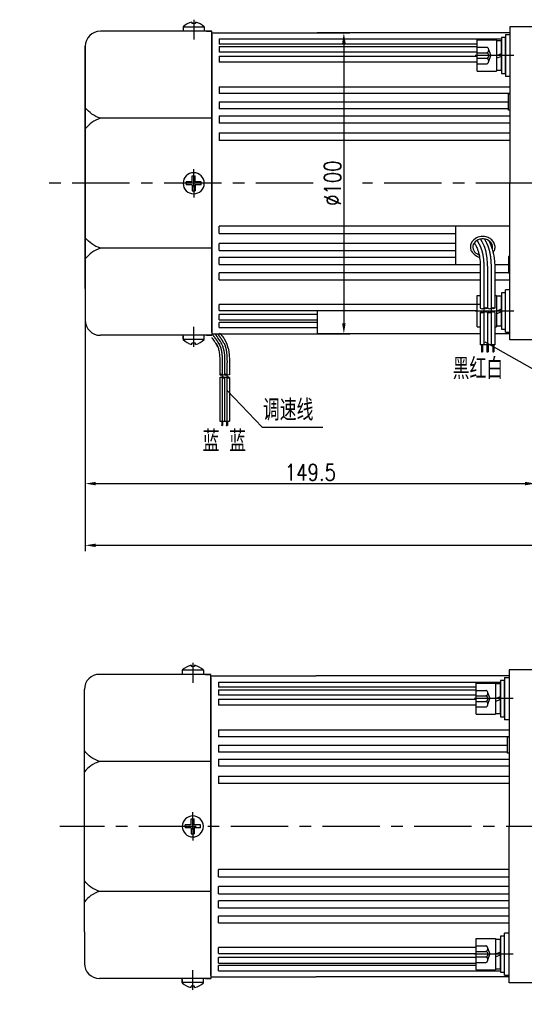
# Model space of a CAD drawing. Header units: inches. Extents: x 331 to 12887, y -474 to 4488.
# Tile 54 of 122: x 3509 to 3677, y 2826 to 3153. Entities that reach past the tile are written whole.
import ezdxf

# ---------------------------------------------------------------- set-up
doc = ezdxf.new("R2010")
doc.units = ezdxf.units.IN
doc.header["$LTSCALE"] = 10
doc.header["$MEASUREMENT"] = 0
doc.linetypes.add('CENTER', pattern=[10.16, 6.35, -1.27, 1.27, -1.27])
doc.linetypes.add('HIDDEN', pattern=[1.905, 1.27, -0.635])
for name, color, linetype in [('1轮廓实线层', 7, 'Continuous'), ('2细线层', 4, 'Continuous'), ('3中心线层', 1, 'CENTER'), ('4虚线层', 6, 'HIDDEN'), ('5剖面线层', 2, 'Continuous'), ('6文字层', 3, 'Continuous'), ('7标注层', 4, 'Continuous')]:
    doc.layers.add(name, color=color, linetype=linetype)
doc.styles.add('PC_TEXTSTYLE', font='isocp.shx', dxfattribs={"width": 0.8, "bigfont": 'HZFS.SHX'})
doc.styles.add('TH_GBDIM', font='romans.shx', dxfattribs={"width": 0.8, "bigfont": 'gbcbig.shx'})
doc.dimstyles.new('TH_GBDIM', dxfattribs={"dimtxt": 3.5, "dimasz": 2.5, "dimexe": 2, "dimexo": 0, "dimgap": 1, "dimtad": 1, "dimdec": 4, "dimdsep": 46, "dimtxsty": 'TH_GBDIM', "dimcen": 0.09, "dimclrd": 4, "dimclre": 4, "dimclrt": 3, "dimadec": 0, "dimazin": 0, "dimtfac": 1, "dimtdec": 4, "dimtmove": 0, "dimatfit": 3, "dimfxl": 1, "dimtzin": 0, "dimarcsym": 0})
doc.dimstyles.new('线性标注', dxfattribs={"dimtxt": 2.5, "dimasz": 3, "dimexe": 2, "dimexo": 0, "dimgap": 1, "dimtad": 1, "dimtih": 1, "dimtoh": 1, "dimdsep": 46, "dimtxsty": 'PC_TEXTSTYLE', "dimcen": 0.09, "dimclrt": 3, "dimadec": 0, "dimazin": 0, "dimtfac": 0.7, "dimtix": 1, "dimtmove": 0, "dimatfit": 0, "dimfxl": 1, "dimtzin": 0, "dimarcsym": 0})
doc.dimstyles.new('角度标注', dxfattribs={"dimtxt": 3.5, "dimasz": 3, "dimexe": 2, "dimexo": 0, "dimgap": 1, "dimtad": 1, "dimtih": 1, "dimtoh": 1, "dimdsep": 46, "dimtxsty": 'PC_TEXTSTYLE', "dimsah": 1, "dimcen": 0.09, "dimclrd": 4, "dimclrt": 3, "dimadec": 0, "dimazin": 0, "dimtfac": 0.7, "dimtmove": 0, "dimatfit": 0, "dimfxl": 1, "dimtzin": 0, "dimarcsym": 0})
pattern_1 = [(45, (3477.3736, 2857.7602), (1.796051, -1.796051), [])]
pattern_2 = [(45, (3474.9736, 2857.7602), (1.796051, -1.796051), [])]

# ---------------------------------------------------------------- blocks, each defined once
blk = doc.blocks.new('*D243')
at = {"layer": '7标注层', "color": 0, "lineweight": -2, "transparency": 16777216}
for p, q in [((3850.14, 2885.04), (3867.69, 2885.04)), ((3831.75, 2837.43), (3843.22, 2825.96))]:
    blk.add_line(p, q, dxfattribs=at)
at = {"layer": '7标注层', "color": 4, "lineweight": -2, "transparency": 16777216}
for start, end in [(340.324, 357.5409), (317.4591, 334.6171)]:
    blk.add_arc((3784.14, 2885.04), 81.55, start, end, dxfattribs=at)
at = {"layer": '7标注层', "color": 4, "transparency": 16777216}
for points in [[(3865.03, 2881.56), (3866.2, 2881.53), (3865.69, 2885.04)], [(3844.65, 2829.5), (3843.81, 2830.31), (3841.81, 2827.38)]]:
    blk.add_solid(points, dxfattribs=at)
at = {"layer": 'Defpoints', "color": 0, "transparency": 16777216}
for p in [(3466.86, 2885.04), (3784.14, 2885.04), (3850.14, 2885.04), (3854.77, 2844.27), (3831.75, 2837.43)]:
    blk.add_point(p, dxfattribs=at)
at = {"layer": '7标注层', "color": 3, "transparency": 16777216, "insert": (3859.48, 2853.83), "char_height": 5.5, "attachment_point": 5, "style": 'TH_GBDIM'}
blk.add_mtext('45°', dxfattribs=at)
blk = doc.blocks.new('*D244')
at = {"layer": '7标注层', "color": 0, "lineweight": -2, "transparency": 16777216}
for p, q in [((3836.34, 3074.14), (3836.34, 2976.4)), ((3530.84, 3058.39), (3530.84, 2976.4)), ((3534.34, 2978.4), (3832.84, 2978.4))]:
    blk.add_line(p, q, dxfattribs=at)
at = {"layer": '7标注层', "color": 0, "transparency": 16777216}
for points in [[(3534.34, 2978.98), (3534.34, 2977.81), (3530.84, 2978.4)], [(3832.84, 2978.98), (3832.84, 2977.81), (3836.34, 2978.4)]]:
    blk.add_solid(points, dxfattribs=at)
at = {"layer": 'Defpoints', "color": 0, "transparency": 16777216}
for p in [(3836.34, 3074.14), (3530.84, 3058.39), (3836.34, 2978.4)]:
    blk.add_point(p, dxfattribs=at)
at = {"layer": '7标注层', "color": 3, "transparency": 16777216, "insert": (3688.59, 2982.15), "char_height": 5.5, "attachment_point": 5, "style": 'TH_GBDIM'}
blk.add_mtext('305.5', dxfattribs=at)
blk = doc.blocks.new('*D247')
at = {"layer": '7标注层', "color": 0, "lineweight": -2, "transparency": 16777216}
for p, q in [((3680.34, 3150.64), (3680.34, 2996.89)), ((3530.84, 3144.14), (3530.84, 2996.89)), ((3534.34, 2998.89), (3676.84, 2998.89))]:
    blk.add_line(p, q, dxfattribs=at)
at = {"layer": '7标注层', "color": 0, "transparency": 16777216}
for points in [[(3534.34, 2999.48), (3534.34, 2998.31), (3530.84, 2998.89)], [(3676.84, 2999.48), (3676.84, 2998.31), (3680.34, 2998.89)]]:
    blk.add_solid(points, dxfattribs=at)
at = {"layer": 'Defpoints', "color": 0, "transparency": 16777216}
for p in [(3680.34, 3150.64), (3530.84, 3144.14), (3680.34, 2998.89)]:
    blk.add_point(p, dxfattribs=at)
at = {"layer": '7标注层', "color": 3, "transparency": 16777216, "insert": (3605.59, 3002.64), "char_height": 5.5, "attachment_point": 5, "style": 'TH_GBDIM'}
blk.add_mtext('149.5', dxfattribs=at)
blk = doc.blocks.new('*D248')
at = {"layer": '7标注层', "color": 4, "lineweight": -2, "transparency": 16777216}
for p, q in [((3607.84, 3148.64), (3618.7, 3148.64)), ((3616.7, 3145.14), (3616.7, 3052.14)), ((3607.84, 3048.64), (3618.7, 3048.64))]:
    blk.add_line(p, q, dxfattribs=at)
at = {"layer": '7标注层', "color": 4, "transparency": 16777216}
for points in [[(3616.12, 3145.14), (3617.29, 3145.14), (3616.7, 3148.64)], [(3616.12, 3052.14), (3617.29, 3052.14), (3616.7, 3048.64)]]:
    blk.add_solid(points, dxfattribs=at)
at = {"layer": 'Defpoints', "color": 0, "transparency": 16777216}
for p in [(3607.84, 3148.64), (3607.84, 3048.64), (3616.7, 3048.64)]:
    blk.add_point(p, dxfattribs=at)
at = {"layer": '7标注层', "color": 3, "transparency": 16777216, "insert": (3612.95, 3098.64), "char_height": 5.5, "attachment_point": 5, "rotation": 90, "style": 'TH_GBDIM'}
blk.add_mtext('%%C100', dxfattribs=at)

msp = doc.modelspace()

# ---------------------------------------------------------------- hatches: boundary and pattern name
at = {"layer": '5剖面线层'}
h = msp.add_hatch(dxfattribs=at)
h.set_pattern_fill('ANSI31', color=256, scale=0.8, angle=90, style=0)
h.set_pattern_definition(pattern_2)
edge = h.paths.add_edge_path()
edge.add_spline(control_points=[(3663.20086, 3055.73775), (3663.00086, 3055.63775), (3662.60086, 3055.43775), (3662.20086, 3055.63775), (3662.00086, 3055.73775)], knot_values=[0, 0, 0, 0, 0.632455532, 1.264911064, 1.264911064, 1.264911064, 1.264911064], degree=3, periodic=0)
edge.add_spline(control_points=[(3662.00086, 3055.73775), (3662.20086, 3055.83775), (3662.60086, 3056.03775), (3663.00086, 3055.83775), (3663.20086, 3055.73775)], knot_values=[0, 0, 0, 0, 0.632455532, 1.264911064, 1.264911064, 1.264911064, 1.264911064], degree=3, periodic=0)
h = msp.add_hatch(dxfattribs=at)
h.set_pattern_fill('ANSI31', color=256, scale=0.8, angle=90, style=0)
h.set_pattern_definition(pattern_2)
edge = h.paths.add_edge_path()
edge.add_spline(control_points=[(3663.20086, 3057.13775), (3663.40086, 3057.23775), (3663.80086, 3057.43775), (3664.20086, 3057.23775), (3664.40086, 3057.13775)], knot_values=[0, 0, 0, 0, 0.632455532, 1.264911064, 1.264911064, 1.264911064, 1.264911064], degree=3, periodic=0)
edge.add_spline(control_points=[(3664.40086, 3057.13775), (3664.20086, 3057.03775), (3663.80086, 3056.83775), (3663.40086, 3057.03775), (3663.20086, 3057.13775)], knot_values=[0, 0, 0, 0, 0.632455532, 1.264911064, 1.264911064, 1.264911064, 1.264911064], degree=3, periodic=0)
h = msp.add_hatch(dxfattribs=at)
h.set_pattern_fill('ANSI31', color=256, scale=0.8, angle=90, style=0)
h.set_pattern_definition(pattern_1)
edge = h.paths.add_edge_path()
edge.add_spline(control_points=[(3665.60086, 3055.73775), (3665.40086, 3055.63775), (3665.00086, 3055.43775), (3664.60086, 3055.63775), (3664.40086, 3055.73775)], knot_values=[0, 0, 0, 0, 0.632455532, 1.264911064, 1.264911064, 1.264911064, 1.264911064], degree=3, periodic=0)
edge.add_spline(control_points=[(3664.40086, 3055.73775), (3664.60086, 3055.83775), (3665.00086, 3056.03775), (3665.40086, 3055.83775), (3665.60086, 3055.73775)], knot_values=[0, 0, 0, 0, 0.632455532, 1.264911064, 1.264911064, 1.264911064, 1.264911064], degree=3, periodic=0)
h = msp.add_hatch(dxfattribs=at)
h.set_pattern_fill('ANSI31', color=256, scale=0.8, angle=90, style=0)
h.set_pattern_definition(pattern_1)
edge = h.paths.add_edge_path()
edge.add_spline(control_points=[(3665.60086, 3057.13775), (3665.80086, 3057.23775), (3666.20086, 3057.43775), (3666.60086, 3057.23775), (3666.80086, 3057.13775)], knot_values=[0, 0, 0, 0, 0.632455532, 1.264911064, 1.264911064, 1.264911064, 1.264911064], degree=3, periodic=0)
edge.add_spline(control_points=[(3666.80086, 3057.13775), (3666.60086, 3057.03775), (3666.20086, 3056.83775), (3665.80086, 3057.03775), (3665.60086, 3057.13775)], knot_values=[0, 0, 0, 0, 0.632455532, 1.264911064, 1.264911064, 1.264911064, 1.264911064], degree=3, periodic=0)
h = msp.add_hatch(dxfattribs=at)
h.set_pattern_fill('ANSI31', color=256, scale=0.533333, angle=90, style=0)
h.set_pattern_definition([(45, (3452.4065, 2902.1454), (1.197366, -1.197366), [])])
edge = h.paths.add_edge_path()
edge.add_spline(control_points=[(3576.29126, 3035.0636), (3576.15792, 3035.13026), (3575.89126, 3035.2636), (3575.62459, 3035.13026), (3575.49126, 3035.0636)], knot_values=[0, 0, 0, 0, 0.4216366, 0.843273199, 0.843273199, 0.843273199, 0.843273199], degree=3, periodic=0)
edge.add_spline(control_points=[(3575.49126, 3035.0636), (3575.62459, 3034.99693), (3575.89126, 3034.8636), (3576.15792, 3034.99693), (3576.29126, 3035.0636)], knot_values=[0, 0, 0, 0, 0.4216366, 0.843273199, 0.843273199, 0.843273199, 0.843273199], degree=3, periodic=0)
h = msp.add_hatch(dxfattribs=at)
h.set_pattern_fill('ANSI31', color=256, scale=0.533333, angle=90, style=0)
h.set_pattern_definition([(45, (3450.8065, 2902.1454), (1.197366, -1.197366), [])])
edge = h.paths.add_edge_path()
edge.add_spline(control_points=[(3577.89125, 3034.13027), (3578.02459, 3034.0636), (3578.29125, 3033.93027), (3578.55792, 3034.0636), (3578.69125, 3034.13027)], knot_values=[0, 0, 0, 0, 0.4216366, 0.843273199, 0.843273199, 0.843273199, 0.843273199], degree=3, periodic=0)
edge.add_spline(control_points=[(3578.69125, 3034.13027), (3578.55792, 3034.19693), (3578.29125, 3034.33027), (3578.02459, 3034.19693), (3577.89125, 3034.13027)], knot_values=[0, 0, 0, 0, 0.4216366, 0.843273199, 0.843273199, 0.843273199, 0.843273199], degree=3, periodic=0)

# ---------------------------------------------------------------- linework, layer by layer
for p, q in [((3572.84147, 3149.13985), (3535.84147, 3149.13985)), ((3563.34147, 3150.57519), (3563.34147, 3149.13985)), ((3570.34147, 3150.48079), (3563.34147, 3150.48079)), ((3566.24147, 3152.16804), (3566.24147, 3151.73985)), ((3567.44147, 3151.73985), (3566.24147, 3151.73985)), ((3567.44147, 3152.16804), (3567.44147, 3151.73985)), ((3570.34147, 3150.57519), (3570.34147, 3149.13985)), ((3571.09147, 3149.13985), (3572.84147, 3149.13985)), ((3572.84147, 3148.13985), (3572.84147, 3149.13985)), ((3572.84147, 3148.13985), (3572.84147, 3098.63985)), ((3530.84147, 3133.63985), (3530.84147, 3144.13985)), ((3530.84147, 3063.63985), (3530.84147, 3133.63985)), ((3572.84147, 3120.22109), (3535.84147, 3120.22109)), ((3572.84147, 3049.13985), (3572.84147, 3098.63985)), ((3572.84147, 3077.05861), (3535.84147, 3077.05861)), ((3530.84147, 3063.63985), (3530.84147, 3053.13985)), ((3572.84147, 3048.13985), (3535.84147, 3048.13985)), ((3563.34147, 3046.7045), (3563.34147, 3048.13985)), ((3563.34147, 3047.83709), (3563.34147, 3046.7045)), ((3570.34147, 3046.7045), (3570.34147, 3048.13985)), ((3571.09147, 3048.13985), (3572.84147, 3048.13985)), ((3571.09147, 3048.13985), (3572.84147, 3048.13985)), ((3572.84147, 3049.13985), (3572.84147, 3048.13985)), ((3570.34147, 3046.79891), (3563.34147, 3046.79891)), ((3567.44147, 3045.53985), (3566.24147, 3045.53985)), ((3566.24147, 3045.11165), (3566.24147, 3045.53985)), ((3567.44147, 3045.11165), (3567.44147, 3045.53985)), ((3563.04858, 2936.97777), (3563.04858, 2935.54243)), ((3570.04858, 2936.88337), (3563.04858, 2936.88337)), ((3565.94858, 2938.57062), (3565.94858, 2938.14243)), ((3567.14858, 2938.14243), (3565.94858, 2938.14243)), ((3567.14858, 2938.57062), (3567.14858, 2938.14243)), ((3570.04858, 2936.97777), (3570.04858, 2935.54243)), ((3572.54858, 2935.54243), (3535.54858, 2935.54243)), ((3570.79858, 2935.54243), (3572.54858, 2935.54243)), ((3572.54858, 2934.54243), (3572.54858, 2935.54243)), ((3572.54858, 2934.54243), (3572.54858, 2885.04243)), ((3530.54858, 2920.04243), (3530.54858, 2930.54243)), ((3530.54858, 2850.04243), (3530.54858, 2920.04243)), ((3572.54858, 2906.62367), (3535.54858, 2906.62367)), ((3572.54858, 2835.54243), (3572.54858, 2885.04243)), ((3572.54858, 2863.46119), (3535.54858, 2863.46119)), ((3530.54858, 2850.04243), (3530.54858, 2839.54243)), ((3572.54858, 2835.54243), (3572.54858, 2834.54243)), ((3572.54858, 2834.54243), (3535.54858, 2834.54243)), ((3563.04858, 2833.10708), (3563.04858, 2834.54243)), ((3563.04858, 2834.23967), (3563.04858, 2833.10708)), ((3570.04858, 2833.20149), (3563.04858, 2833.20149)), ((3567.14858, 2831.94243), (3565.94858, 2831.94243)), ((3565.94858, 2831.51423), (3565.94858, 2831.94243)), ((3567.14858, 2831.51423), (3567.14858, 2831.94243)), ((3570.04858, 2833.10708), (3570.04858, 2834.54243)), ((3570.79858, 2834.54243), (3572.54858, 2834.54243)), ((3570.79858, 2834.54243), (3572.54858, 2834.54243))]:
    msp.add_line(p, q)
for centre, radius, start, end in [((3535.84147, 3144.13985), 5, 90, 180), ((3567.80136, 3145.8917), 6.46728, 103.957243, 133.5991462), ((3565.88157, 3145.8917), 6.46728, 46.4008538, 76.042757), ((3535.84147, 3053.13985), 5, 180, 270), ((3567.80136, 3051.38799), 6.46728, 226.4008538, 256.042757), ((3565.88157, 3051.38799), 6.46728, 283.957243, 313.5991462), ((3567.50847, 2932.29428), 6.46728, 103.957243, 133.5991462), ((3565.58868, 2932.29428), 6.46728, 46.4008538, 76.042757), ((3535.54858, 2930.54243), 5, 90, 180), ((3535.54858, 2839.54243), 5, 180, 270), ((3567.50847, 2837.79057), 6.46728, 226.4008538, 256.042757), ((3565.58868, 2837.79057), 6.46728, 283.957243, 313.5991462)]:
    msp.add_arc(centre, radius, start, end)
msp.add_ellipse((3662.81116, 3077.4366), major_axis=(3.30632, 0), ratio=0.821066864, start_param=-0.242446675, end_param=4.339955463)
for points in [[(3535.84147, 3120.22109), (3532.98632, 3121.63669), (3530.84147, 3123.72628)], [(3535.84147, 3120.22109), (3532.98632, 3118.80549), (3530.84147, 3116.7159)], [(3535.84147, 3077.05861), (3532.98632, 3078.47421), (3530.84147, 3080.5638)], [(3535.84147, 3077.05861), (3532.98632, 3075.643), (3530.84147, 3073.55341)], [(3535.54858, 2906.62367), (3532.69343, 2908.03927), (3530.54858, 2910.12886)], [(3535.54858, 2906.62367), (3532.69343, 2905.20806), (3530.54858, 2903.11848)], [(3535.54858, 2863.46119), (3532.69343, 2864.87679), (3530.54858, 2866.96638)], [(3535.54858, 2863.46119), (3532.69343, 2862.04558), (3530.54858, 2859.95599)]]:
    msp.add_spline(points, degree=3)
msp.add_open_spline([(3666.28656, 3075.75695), (3666.66726, 3076.20513), (3666.75157, 3076.41903), (3666.93249, 3077.08815), (3666.95, 3077.56267), (3666.77243, 3078.4741), (3666.57848, 3078.90944), (3666.02676, 3079.67258), (3665.67, 3080.0009), (3664.85361, 3080.51901), (3664.39399, 3080.7092), (3663.2096, 3080.98982), (3662.45992, 3080.99341), (3661.05058, 3080.67421), (3660.39091, 3080.35105), (3659.4888, 3079.55845), (3659.1818, 3079.15405), (3658.80031, 3078.30563), (3658.70484, 3077.87149), (3658.70484, 3077.4366), (3658.70484, 3077.13161), (3658.75138, 3076.82675), (3658.95526, 3076.16572), (3659.78222, 3074.80576), (3661.76266, 3074.02654)], degree=3, knots=[2.737905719, 2.737905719, 2.737905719, 2.737905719, 2.923131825, 2.923131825, 3.300211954, 3.300211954, 3.677292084, 3.677292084, 4.054372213, 4.054372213, 4.431452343, 4.431452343, 4.981541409, 4.981541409, 5.531630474, 5.531630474, 5.929523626, 5.929523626, 6.283185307, 6.283185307, 6.283185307, 6.53120978, 6.53120978, 6.843963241, 6.843963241, 6.843963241, 6.843963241])
at = {"layer": '1轮廓实线层'}
for p, q in [((3671.84147, 3150.63985), (3671.84147, 3140.63985)), ((3680.34147, 3150.63985), (3671.84147, 3150.63985)), ((3572.84147, 3148.63985), (3607.84147, 3148.63985)), ((3572.84147, 3098.63985), (3572.84147, 3148.63985)), ((3575.34147, 3146.56887), (3669.06147, 3146.56887)), ((3575.34147, 3146.56887), (3575.34147, 3144.85636)), ((3671.84147, 3148.63985), (3607.84147, 3148.63985)), ((3660.98147, 3135.86625), (3660.98147, 3146.26625)), ((3660.98147, 3146.26625), (3667.38147, 3146.26625)), ((3667.38147, 3146.26625), (3667.38147, 3135.86625)), ((3667.38147, 3145.98625), (3667.38147, 3136.14625)), ((3669.06147, 3145.98625), (3667.38147, 3145.98625)), ((3670.34147, 3147.06625), (3669.06147, 3147.06625)), ((3669.06147, 3147.06625), (3669.06147, 3144.42625)), ((3669.06147, 3136.14625), (3669.06147, 3145.98625)), ((3670.34147, 3148.06625), (3670.34147, 3134.06625)), ((3670.34147, 3148.06625), (3671.84147, 3148.06625)), ((3670.34147, 3144.42625), (3670.34147, 3147.06625)), ((3660.98147, 3144.85636), (3575.34147, 3144.85636)), ((3575.34147, 3144.03723), (3660.98147, 3144.03723)), ((3575.34147, 3144.03723), (3575.34147, 3142.18664)), ((3669.06147, 3144.42625), (3669.06147, 3137.70625)), ((3670.34147, 3137.70625), (3670.34147, 3144.42625)), ((3660.98147, 3142.18664), (3575.34147, 3142.18664)), ((3575.34147, 3140.84745), (3660.98147, 3140.84745)), ((3575.34147, 3140.84745), (3575.34147, 3138.86774)), ((3667.38147, 3141.06625), (3669.06147, 3141.79002)), ((3667.38147, 3140.16155), (3669.06147, 3140.88531)), ((3671.84147, 3140.63985), (3671.84147, 3098.63985)), ((3660.98147, 3138.86774), (3575.34147, 3138.86774)), ((3667.38147, 3136.14625), (3669.06147, 3136.14625)), ((3669.06147, 3137.70625), (3669.06147, 3135.06625)), ((3670.34147, 3135.06625), (3670.34147, 3137.70625)), ((3660.98147, 3135.86625), (3667.38147, 3135.86625)), ((3669.06147, 3135.06625), (3670.34147, 3135.06625)), ((3671.84147, 3134.06625), (3670.34147, 3134.06625)), ((3575.34147, 3130.67292), (3671.84147, 3130.67292)), ((3575.34147, 3130.67292), (3575.34147, 3128.42837)), ((3671.84147, 3128.42837), (3575.34147, 3128.42837)), ((3671.34147, 3128.33985), (3671.84147, 3128.33985)), ((3671.34147, 3122.93985), (3671.34147, 3128.33985)), ((3575.34147, 3125.64175), (3671.34087, 3125.64175)), ((3575.34147, 3125.64175), (3575.34147, 3123.31233)), ((3671.34147, 3123.31233), (3575.34147, 3123.31233)), ((3671.84147, 3122.93985), (3671.34147, 3122.93985)), ((3575.34147, 3121.02076), (3671.84147, 3121.02076)), ((3575.34147, 3121.02076), (3575.34147, 3118.63136)), ((3671.84147, 3118.63136), (3575.34147, 3118.63136)), ((3575.34147, 3115.3407), (3671.84147, 3115.3407)), ((3575.34147, 3115.3407), (3575.34147, 3112.89714)), ((3671.84147, 3112.89714), (3575.34147, 3112.89714)), ((3566.34147, 3099.13985), (3566.34147, 3101.13985)), ((3566.34147, 3101.13985), (3567.34147, 3101.13985)), ((3567.34147, 3099.13985), (3567.34147, 3101.13985)), ((3566.34147, 3099.13985), (3564.34147, 3099.13985)), ((3564.34147, 3098.63985), (3564.34147, 3099.13985)), ((3564.34147, 3098.63985), (3564.34147, 3098.13985)), ((3566.34147, 3098.13985), (3564.34147, 3098.13985)), ((3566.34147, 3098.13985), (3566.34147, 3096.13985)), ((3569.34147, 3099.13985), (3567.34147, 3099.13985)), ((3569.34147, 3098.13985), (3567.34147, 3098.13985)), ((3567.34147, 3098.13985), (3567.34147, 3096.13985)), ((3569.34147, 3098.13985), (3569.34147, 3099.13985)), ((3572.84147, 3098.63985), (3572.84147, 3048.63985)), ((3671.84147, 3056.63985), (3671.84147, 3098.63985)), ((3566.34147, 3096.13985), (3567.34147, 3096.13985)), ((3575.34147, 3081.939), (3575.34147, 3084.38255)), ((3671.84147, 3084.38255), (3575.34147, 3084.38255)), ((3653.84147, 3076.98066), (3653.84147, 3084.38255)), ((3575.34147, 3081.939), (3653.84147, 3081.939)), ((3575.34147, 3076.25893), (3575.34147, 3078.64833)), ((3653.84147, 3078.64833), (3575.34147, 3078.64833)), ((3575.34147, 3076.25893), (3653.84147, 3076.25893)), ((3575.34147, 3071.63794), (3575.34147, 3073.96737)), ((3653.84147, 3073.96737), (3575.34147, 3073.96737)), ((3653.84147, 3071.63794), (3653.84147, 3076.98066)), ((3671.84147, 3074.33985), (3671.34147, 3074.33985)), ((3671.34147, 3074.33985), (3671.34147, 3068.93985)), ((3575.34147, 3071.63794), (3661.97301, 3071.63794)), ((3666.77742, 3071.63794), (3671.34087, 3071.63794)), ((3575.34147, 3066.60677), (3575.34147, 3068.85133)), ((3662.00923, 3068.85133), (3575.34147, 3068.85133)), ((3671.84147, 3068.85133), (3666.80762, 3068.85133)), ((3671.34147, 3068.93985), (3671.84147, 3068.93985)), ((3575.34147, 3066.60677), (3662.0053, 3066.60677)), ((3666.80171, 3066.60677), (3671.84147, 3066.60677)), ((3660.98147, 3051.01344), (3660.98147, 3061.41344)), ((3660.98147, 3061.41344), (3662.00086, 3061.41344)), ((3662.00086, 3062.09477), (3662.00086, 3057.13775)), ((3664.40086, 3062.09477), (3664.40086, 3057.13775)), ((3666.80086, 3062.09477), (3666.80086, 3057.13775)), ((3666.80086, 3061.41344), (3667.38147, 3061.41344)), ((3667.38147, 3061.41344), (3667.38147, 3051.01344)), ((3667.38147, 3061.13344), (3667.38147, 3051.29344)), ((3669.06147, 3061.13344), (3667.38147, 3061.13344)), ((3670.34147, 3062.21344), (3669.06147, 3062.21344)), ((3669.06147, 3062.21344), (3669.06147, 3059.57344)), ((3669.06147, 3051.29344), (3669.06147, 3061.13344)), ((3671.84147, 3063.21344), (3670.34147, 3063.21344)), ((3670.34147, 3049.21344), (3670.34147, 3063.21344)), ((3670.34147, 3059.57344), (3670.34147, 3062.21344)), ((3575.34147, 3056.43225), (3575.34147, 3058.41196)), ((3662.00086, 3058.41196), (3575.34147, 3058.41196)), ((3669.06147, 3059.57344), (3669.06147, 3052.85344)), ((3670.34147, 3052.85344), (3670.34147, 3059.57344)), ((3575.34147, 3056.43225), (3660.98147, 3056.43225)), ((3575.34147, 3053.24247), (3575.34147, 3055.09306)), ((3607.84147, 3055.09306), (3575.34147, 3055.09306)), ((3607.84147, 3056.43225), (3607.84147, 3048.63985)), ((3662.00086, 3055.73775), (3662.00086, 3044.92609)), ((3664.40086, 3055.73775), (3664.40086, 3044.92609)), ((3666.80086, 3055.73775), (3666.80086, 3044.92609)), ((3667.38147, 3056.21344), (3669.06147, 3056.93721)), ((3667.38147, 3055.30873), (3669.06147, 3056.0325)), ((3671.84147, 3046.63985), (3671.84147, 3056.63985)), ((3575.34147, 3053.24247), (3607.84147, 3053.24247)), ((3575.34147, 3050.71083), (3575.34147, 3052.42334)), ((3607.84147, 3052.42334), (3575.34147, 3052.42334)), ((3660.98147, 3051.01344), (3662.00086, 3051.01344)), ((3666.80086, 3051.01344), (3667.38147, 3051.01344)), ((3667.38147, 3051.29344), (3669.06147, 3051.29344)), ((3669.06147, 3052.85344), (3669.06147, 3050.21344)), ((3670.34147, 3050.21344), (3670.34147, 3052.85344)), ((3572.84147, 3048.63985), (3607.84147, 3048.63985)), ((3575.34147, 3050.71083), (3607.84147, 3050.71083)), ((3662.00086, 3048.63985), (3607.84147, 3048.63985)), ((3671.84147, 3048.63985), (3666.80086, 3048.63985)), ((3669.06147, 3050.21344), (3670.34147, 3050.21344)), ((3670.34147, 3049.21344), (3671.84147, 3049.21344)), ((3666.80086, 3044.92609), (3662.00086, 3044.92609)), ((3662.36036, 3044.92609), (3662.36036, 3042.6616)), ((3662.76036, 3044.92609), (3662.76036, 3042.6616)), ((3664.21196, 3044.92609), (3664.21196, 3042.6616)), ((3664.64497, 3044.92609), (3664.64497, 3042.6616)), ((3666.14892, 3044.92609), (3666.14892, 3042.6616)), ((3666.54892, 3044.92609), (3666.54892, 3042.6616)), ((3680.34147, 3046.63985), (3671.84147, 3046.63985)), ((3575.49126, 3038.36828), (3575.49126, 3035.0636)), ((3577.09125, 3038.36828), (3577.09125, 3035.0636)), ((3578.69125, 3038.36828), (3578.69125, 3035.0636)), ((3575.49126, 3034.13027), (3575.49126, 3019.64549)), ((3577.09125, 3034.13027), (3577.09125, 3019.64549)), ((3578.69125, 3034.13027), (3578.69125, 3019.64549)), ((3575.49126, 3019.64549), (3578.69125, 3019.64549)), ((3576.14376, 3019.64549), (3576.14376, 3018.13583)), ((3576.41043, 3019.64549), (3576.41043, 3018.13583)), ((3577.76165, 3019.64549), (3577.76165, 3018.13583)), ((3578.02832, 3019.64549), (3578.02832, 3018.13583)), ((3671.54858, 2937.04243), (3671.54858, 2927.04243)), ((3680.04858, 2937.04243), (3671.54858, 2937.04243)), ((3572.54858, 2935.04243), (3607.54858, 2935.04243)), ((3572.54858, 2885.04243), (3572.54858, 2935.04243)), ((3671.54858, 2935.04243), (3607.54858, 2935.04243)), ((3670.04858, 2933.46883), (3668.76858, 2933.46883)), ((3668.76858, 2933.46883), (3668.76858, 2930.82883)), ((3670.04858, 2934.46883), (3670.04858, 2920.46883)), ((3670.04858, 2934.46883), (3671.54858, 2934.46883)), ((3670.04858, 2930.82883), (3670.04858, 2933.46883)), ((3575.04858, 2932.97145), (3668.76858, 2932.97145)), ((3575.04858, 2932.97145), (3575.04858, 2931.25894)), ((3660.68858, 2931.25894), (3575.04858, 2931.25894)), ((3575.04858, 2930.43981), (3660.68858, 2930.43981)), ((3575.04858, 2930.43981), (3575.04858, 2928.58922)), ((3660.68858, 2922.26883), (3660.68858, 2932.66883)), ((3660.68858, 2932.66883), (3667.08858, 2932.66883)), ((3667.08858, 2932.66883), (3667.08858, 2922.26883)), ((3667.08858, 2932.38883), (3667.08858, 2922.54883)), ((3668.76858, 2932.38883), (3667.08858, 2932.38883)), ((3668.76858, 2922.54883), (3668.76858, 2932.38883)), ((3668.76858, 2930.82883), (3668.76858, 2924.10883)), ((3670.04858, 2924.10883), (3670.04858, 2930.82883)), ((3660.68858, 2928.58922), (3575.04858, 2928.58922)), ((3575.04858, 2927.25003), (3660.68858, 2927.25003)), ((3575.04858, 2927.25003), (3575.04858, 2925.27032)), ((3667.08858, 2927.46883), (3668.76858, 2928.1926)), ((3667.08858, 2926.56413), (3668.76858, 2927.28789)), ((3671.54858, 2927.04243), (3671.54858, 2885.04243)), ((3660.68858, 2925.27032), (3575.04858, 2925.27032)), ((3668.76858, 2924.10883), (3668.76858, 2921.46883)), ((3670.04858, 2921.46883), (3670.04858, 2924.10883)), ((3660.68858, 2922.26883), (3667.08858, 2922.26883)), ((3667.08858, 2922.54883), (3668.76858, 2922.54883)), ((3668.76858, 2921.46883), (3670.04858, 2921.46883)), ((3671.54858, 2920.46883), (3670.04858, 2920.46883)), ((3575.04858, 2917.0755), (3671.54858, 2917.0755)), ((3575.04858, 2917.0755), (3575.04858, 2914.83094)), ((3671.54858, 2914.83094), (3575.04858, 2914.83094)), ((3671.04858, 2914.74243), (3671.54858, 2914.74243)), ((3671.04858, 2909.34243), (3671.04858, 2914.74243)), ((3575.04858, 2912.04433), (3671.04798, 2912.04433)), ((3575.04858, 2912.04433), (3575.04858, 2909.71491)), ((3671.04858, 2909.71491), (3575.04858, 2909.71491)), ((3575.04858, 2907.42334), (3671.54858, 2907.42334)), ((3575.04858, 2907.42334), (3575.04858, 2905.03394)), ((3671.54858, 2909.34243), (3671.04858, 2909.34243)), ((3671.54858, 2905.03394), (3575.04858, 2905.03394)), ((3575.04858, 2901.74328), (3671.54858, 2901.74328)), ((3575.04858, 2901.74328), (3575.04858, 2899.29972)), ((3671.54858, 2899.29972), (3575.04858, 2899.29972)), ((3566.04858, 2885.54243), (3566.04858, 2887.54243)), ((3566.04858, 2887.54243), (3567.04858, 2887.54243)), ((3567.04858, 2885.54243), (3567.04858, 2887.54243)), ((3566.04858, 2885.54243), (3564.04858, 2885.54243)), ((3564.04858, 2885.04243), (3564.04858, 2885.54243)), ((3564.04858, 2885.04243), (3564.04858, 2884.54243)), ((3566.04858, 2884.54243), (3564.04858, 2884.54243)), ((3566.04858, 2884.54243), (3566.04858, 2882.54243)), ((3569.04858, 2885.54243), (3567.04858, 2885.54243)), ((3569.04858, 2884.54243), (3567.04858, 2884.54243)), ((3567.04858, 2884.54243), (3567.04858, 2882.54243)), ((3569.04858, 2884.54243), (3569.04858, 2885.54243)), ((3572.54858, 2885.04243), (3572.54858, 2835.04243)), ((3671.54858, 2843.04243), (3671.54858, 2885.04243)), ((3566.04858, 2882.54243), (3567.04858, 2882.54243)), ((3575.04858, 2868.34158), (3575.04858, 2870.78513)), ((3671.54858, 2870.78513), (3575.04858, 2870.78513)), ((3575.04858, 2868.34158), (3671.54858, 2868.34158)), ((3575.04858, 2862.66151), (3575.04858, 2865.05091)), ((3671.54858, 2865.05091), (3575.04858, 2865.05091)), ((3575.04858, 2862.66151), (3671.54858, 2862.66151)), ((3575.04858, 2858.04052), (3575.04858, 2860.36995)), ((3671.54858, 2860.36995), (3575.04858, 2860.36995)), ((3575.04858, 2858.04052), (3671.54858, 2858.04052)), ((3666.48452, 2858.04052), (3671.04798, 2858.04052)), ((3575.04858, 2853.00935), (3575.04858, 2855.25391)), ((3671.54858, 2855.25391), (3575.04858, 2855.25391)), ((3671.54858, 2855.25391), (3666.51473, 2855.25391)), ((3575.04858, 2853.00935), (3671.54858, 2853.00935)), ((3666.50882, 2853.00935), (3671.54858, 2853.00935)), ((3670.04858, 2848.61602), (3668.76858, 2848.61602)), ((3668.76858, 2848.61602), (3668.76858, 2845.97602)), ((3671.54858, 2849.61602), (3670.04858, 2849.61602)), ((3670.04858, 2835.61602), (3670.04858, 2849.61602)), ((3670.04858, 2845.97602), (3670.04858, 2848.61602)), ((3660.68858, 2837.41602), (3660.68858, 2847.81602)), ((3660.68858, 2847.81602), (3667.08858, 2847.81602)), ((3667.08858, 2847.81602), (3667.08858, 2837.41602)), ((3667.08858, 2847.53602), (3667.08858, 2837.69602)), ((3668.76858, 2847.53602), (3667.08858, 2847.53602)), ((3668.76858, 2837.69602), (3668.76858, 2847.53602)), ((3668.76858, 2845.97602), (3668.76858, 2839.25602)), ((3670.04858, 2839.25602), (3670.04858, 2845.97602)), ((3575.04858, 2842.83482), (3575.04858, 2844.81454)), ((3660.68858, 2844.81454), (3575.04858, 2844.81454)), ((3575.04858, 2842.83482), (3660.68858, 2842.83482)), ((3667.08858, 2842.61602), (3668.76858, 2843.33979)), ((3667.08858, 2841.71131), (3668.76858, 2842.43508)), ((3671.54858, 2833.04243), (3671.54858, 2843.04243)), ((3575.04858, 2839.64505), (3575.04858, 2841.49564)), ((3660.68858, 2841.49564), (3575.04858, 2841.49564)), ((3575.04858, 2839.64505), (3660.68858, 2839.64505)), ((3575.04858, 2837.11341), (3575.04858, 2838.82592)), ((3660.68858, 2838.82592), (3575.04858, 2838.82592)), ((3668.76858, 2839.25602), (3668.76858, 2836.61602)), ((3670.04858, 2836.61602), (3670.04858, 2839.25602)), ((3575.04858, 2837.11341), (3668.76858, 2837.11341)), ((3660.68858, 2837.41602), (3667.08858, 2837.41602)), ((3667.08858, 2837.69602), (3668.76858, 2837.69602)), ((3668.76858, 2836.61602), (3670.04858, 2836.61602)), ((3670.04858, 2835.61602), (3671.54858, 2835.61602)), ((3572.54858, 2835.04243), (3607.54858, 2835.04243)), ((3671.54858, 2835.04243), (3607.54858, 2835.04243)), ((3671.54858, 2835.04243), (3666.50797, 2835.04243)), ((3680.04858, 2833.04243), (3671.54858, 2833.04243))]:
    msp.add_line(p, q, dxfattribs=at)
for centre, start, end in [((3566.84147, 3098.63985), 0, 180), ((3566.84147, 3098.63985), 180, 0), ((3566.54858, 2885.04243), 0, 180), ((3566.54858, 2885.04243), 180, 0)]:
    msp.add_arc(centre, 3.5, start, end, dxfattribs=at)
for points, knots in [([(3659.97142, 3078.827), (3660.14167, 3078.63179), (3660.22167, 3078.49412), (3660.53684, 3077.93341), (3660.74765, 3077.51422), (3661.07114, 3076.76543), (3661.19339, 3076.43837), (3661.40877, 3075.75557), (3661.50146, 3075.4022), (3661.73933, 3074.30609), (3661.84391, 3073.52693), (3661.97461, 3071.8876), (3662.00073, 3071.02792), (3662.01315, 3069.44883), (3662.00716, 3068.74101), (3662.00086, 3062.09477)], [5.984187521, 5.984187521, 5.984187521, 5.984187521, 6.666441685, 6.666441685, 8.771804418, 8.771804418, 10.455411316, 10.455411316, 12.139018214, 12.139018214, 15.506232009, 15.506232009, 18.873445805, 18.873445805, 21.488617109, 21.488617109, 21.488617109, 21.488617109]), ([(3662.078, 3080.08373), (3662.72359, 3078.95847), (3664.46466, 3075.40648), (3664.42883, 3071.24676), (3664.40086, 3062.09477)], [6.397684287, 6.397684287, 6.397684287, 6.397684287, 9.707911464, 21.488617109, 21.488617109, 21.488617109, 21.488617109]), ([(3664.80021, 3079.60512), (3666.19631, 3077.14764), (3666.58507, 3074.25514), (3666.82568, 3071.77522), (3666.81757, 3070.01441), (3666.80273, 3068.20628), (3666.80175, 3068.09238), (3666.80086, 3062.09477)], [12.597606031, 12.597606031, 12.597606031, 12.597606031, 14.965411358, 14.965411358, 21.076594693, 21.076594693, 21.488617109, 21.488617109, 21.488617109, 21.488617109]), ([(3578.23673, 3043.91755), (3577.87926, 3045.54407), (3577.07301, 3046.932), (3576.55937, 3047.74736), (3576.24947, 3048.19262), (3575.38641, 3048.78411)], [12.84393115, 12.84393115, 12.84393115, 12.84393115, 14.965411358, 14.965411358, 17.763055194, 17.763055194, 17.763055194, 17.763055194]), ([(3574.71983, 3044.56006), (3574.51686, 3044.96945), (3574.27491, 3045.38185), (3573.70214, 3046.2574), (3573.36503, 3046.72122), (3572.96637, 3047.24455), (3572.92651, 3047.29661), (3572.88641, 3047.34877)], [12.446759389, 12.446759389, 12.446759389, 12.446759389, 15.506232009, 15.506232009, 18.873445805, 18.873445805, 19.244692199, 19.244692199, 19.244692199, 19.244692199]), ([(3574.1383, 3045.58662), (3574.2518, 3045.45648), (3574.30513, 3045.3647), (3574.51524, 3044.99089), (3574.65578, 3044.71143), (3574.87144, 3044.21224), (3574.95294, 3043.99419), (3575.09652, 3043.539), (3575.15832, 3043.30342), (3575.3169, 3042.57268), (3575.38662, 3042.05324), (3575.47375, 3040.96036), (3575.49117, 3040.38724), (3575.49944, 3039.33451), (3575.49545, 3038.86263), (3575.49132, 3038.38206)], [5.984187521, 5.984187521, 5.984187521, 5.984187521, 6.666441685, 6.666441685, 8.771804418, 8.771804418, 10.455411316, 10.455411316, 12.139018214, 12.139018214, 15.506232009, 15.506232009, 18.873445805, 18.873445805, 21.488617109, 21.488617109, 21.488617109, 21.488617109]), ([(3575.99881, 3045.58662), (3576.17591, 3045.23675), (3577.1316, 3043.05208), (3577.1099, 3040.53312), (3577.09125, 3038.36828)], [7.780947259, 7.780947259, 7.780947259, 7.780947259, 9.707911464, 21.488617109, 21.488617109, 21.488617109, 21.488617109]), ([(3578.23673, 3043.91755), (3578.47524, 3043.05051), (3578.56717, 3042.33493), (3578.7078, 3040.88543), (3578.70239, 3039.71156), (3578.6925, 3038.50614), (3578.69185, 3038.43021), (3578.69119, 3038.3545)], [13.642709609, 13.642709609, 13.642709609, 13.642709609, 14.965411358, 14.965411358, 21.076594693, 21.076594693, 21.488617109, 21.488617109, 21.488617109, 21.488617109])]:
    msp.add_open_spline(points, degree=3, knots=knots, dxfattribs=at)
for points in [[(3662.00086, 3057.13775), (3662.60086, 3056.93775), (3663.20086, 3057.13775)], [(3662.00086, 3055.73775), (3662.60086, 3055.93775), (3663.20086, 3055.73775)], [(3663.20086, 3055.73775), (3662.60086, 3055.53775), (3662.00086, 3055.73775)], [(3663.20086, 3057.13775), (3663.80086, 3057.33775), (3664.40086, 3057.13775)], [(3664.40086, 3057.13775), (3663.80086, 3056.93775), (3663.20086, 3057.13775)], [(3664.40086, 3055.73775), (3663.80086, 3055.93775), (3663.20086, 3055.73775)], [(3664.40086, 3057.13775), (3665.00086, 3056.93775), (3665.60086, 3057.13775)], [(3664.40086, 3055.73775), (3665.00086, 3055.93775), (3665.60086, 3055.73775)], [(3665.60086, 3055.73775), (3665.00086, 3055.53775), (3664.40086, 3055.73775)], [(3665.60086, 3057.13775), (3666.20086, 3057.33775), (3666.80086, 3057.13775)], [(3666.80086, 3057.13775), (3666.20086, 3056.93775), (3665.60086, 3057.13775)], [(3666.80086, 3055.73775), (3666.20086, 3055.93775), (3665.60086, 3055.73775)], [(3576.29126, 3035.0636), (3575.89126, 3035.19693), (3575.49126, 3035.0636)], [(3575.49126, 3035.0636), (3575.89126, 3034.93026), (3576.29126, 3035.0636)], [(3577.09125, 3035.0636), (3576.69125, 3034.93026), (3576.29126, 3035.0636)], [(3577.89125, 3035.0636), (3577.49125, 3035.19693), (3577.09125, 3035.0636)], [(3577.09125, 3035.0636), (3577.49125, 3034.93026), (3577.89125, 3035.0636)], [(3578.69125, 3035.0636), (3578.29125, 3034.93026), (3577.89125, 3035.0636)], [(3575.49126, 3034.13027), (3575.89126, 3034.2636), (3576.29126, 3034.13027)], [(3577.09125, 3034.13027), (3576.69125, 3034.2636), (3576.29126, 3034.13027)], [(3576.29126, 3034.13027), (3576.69125, 3033.99693), (3577.09125, 3034.13027)], [(3577.09125, 3034.13027), (3577.49125, 3034.2636), (3577.89125, 3034.13027)], [(3578.69125, 3034.13027), (3578.29125, 3034.2636), (3577.89125, 3034.13027)], [(3577.89125, 3034.13027), (3578.29125, 3033.99693), (3578.69125, 3034.13027)]]:
    msp.add_spline(points, degree=3, dxfattribs=at)
msp.add_open_spline([(3576.13964, 3045.29827), (3575.60687, 3046.36561), (3574.88961, 3047.3699), (3573.90575, 3048.65217)], degree=3, dxfattribs=at)
at = {"layer": '2细线层'}
for points in [[(3662.36036, 3042.6616), (3662.5505, 3042.70279), (3662.72581, 3042.62243), (3662.76036, 3042.6616)], [(3664.21196, 3042.6616), (3664.43511, 3042.70279), (3664.61042, 3042.62243), (3664.64497, 3042.6616)], [(3666.14892, 3042.6616), (3666.33906, 3042.70279), (3666.51437, 3042.62243), (3666.54892, 3042.6616)], [(3576.41043, 3018.13583), (3576.28367, 3018.16329), (3576.1668, 3018.10971), (3576.14376, 3018.13583)], [(3578.02832, 3018.13583), (3577.90156, 3018.16329), (3577.78468, 3018.10971), (3577.76165, 3018.13583)]]:
    msp.add_spline(points, degree=3, dxfattribs=at)
at = {"layer": '3中心线层'}
for p, q in [((3566.84147, 3152.96381), (3566.84147, 3146.34293)), ((3673.19341, 3141.06625), (3660.34147, 3141.06625)), ((3566.84147, 3097.58695), (3566.84147, 3103.36816)), ((3566.84147, 3099.69274), (3566.84147, 3093.91154)), ((3663.20086, 3062.09477), (3663.20086, 3057.13775)), ((3665.60086, 3062.09477), (3665.60086, 3057.13775)), ((3673.19341, 3056.21344), (3660.34147, 3056.21344)), ((3663.20086, 3057.13775), (3663.20086, 3044.92609)), ((3665.60086, 3057.13775), (3665.60086, 3044.92609)), ((3566.84147, 3044.31589), (3566.84147, 3050.93677)), ((3576.29126, 3038.36828), (3576.29126, 3035.0636)), ((3577.89125, 3038.36828), (3577.89125, 3035.0636)), ((3576.29126, 3035.0636), (3576.29126, 3019.64549)), ((3577.89125, 3035.0636), (3577.89125, 3019.64549)), ((3566.54858, 2939.36639), (3566.54858, 2932.7455)), ((3672.90052, 2927.46883), (3660.04858, 2927.46883)), ((3566.54858, 2883.98953), (3566.54858, 2889.77073)), ((3566.54858, 2886.09532), (3566.54858, 2880.31412)), ((3672.90052, 2842.61602), (3660.04858, 2842.61602)), ((3566.54858, 2830.71847), (3566.54858, 2837.33935))]:
    msp.add_line(p, q, dxfattribs=at)
at = {"layer": '3中心线层', "ltscale": 0.3}
for p, q in [((3606.5232, 3098.63985), (3518.27426, 3098.63985)), ((3710.04931, 3098.63985), (3622.84434, 3098.63984)), ((3811.5356, 2885.04243), (3522.34616, 2885.04243))]:
    msp.add_line(p, q, dxfattribs=at)
at = {"layer": '3中心线层'}
for points, knots in [([(3660.92591, 3079.66676), (3661.25509, 3079.1116), (3661.45988, 3078.74819), (3661.93663, 3077.817), (3662.18069, 3077.25088), (3662.47748, 3076.36927), (3662.56487, 3076.06967), (3662.72054, 3075.45572), (3662.78829, 3075.14286), (3663.00137, 3073.98917), (3663.09367, 3073.11474), (3663.19911, 3071.31447), (3663.21173, 3070.38887), (3663.20935, 3068.97038), (3663.20506, 3068.4916), (3663.20086, 3062.09477)], [5.846938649, 5.846938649, 5.846938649, 5.846938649, 7.531590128, 7.531590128, 10.145881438, 10.145881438, 11.468391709, 11.468391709, 12.79090198, 12.79090198, 16.266982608, 16.266982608, 19.743063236, 19.743063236, 21.488617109, 21.488617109, 21.488617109, 21.488617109]), ([(3663.36821, 3080.1125), (3663.97427, 3079.11536), (3664.22847, 3078.56766), (3664.56789, 3077.68657), (3664.67762, 3077.36809), (3664.87254, 3076.729), (3664.95864, 3076.40728), (3665.18694, 3075.43716), (3665.2992, 3074.78414), (3665.55773, 3072.73677), (3665.60373, 3071.33175), (3665.61233, 3069.28592), (3665.60638, 3068.63464), (3665.60086, 3062.09477)], [7.304081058, 7.304081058, 7.304081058, 7.304081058, 9.438937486, 9.438937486, 10.617029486, 10.617029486, 11.795121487, 11.795121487, 14.151305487, 14.151305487, 19.146851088, 19.146851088, 21.488617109, 21.488617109, 21.488617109, 21.488617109]), ([(3575.44222, 3044.90405), (3575.41565, 3044.95783), (3575.38852, 3045.01153), (3575.10112, 3045.56869), (3574.79288, 3046.06729), (3574.11368, 3047.05929), (3573.74255, 3047.55234), (3573.2016, 3048.24856), (3573.04454, 3048.4483), (3572.88641, 3048.64899)], [12.420717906, 12.420717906, 12.420717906, 12.420717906, 12.79090198, 12.79090198, 16.266982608, 16.266982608, 19.743063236, 19.743063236, 21.135295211, 21.135295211, 21.135295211, 21.135295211]), ([(3576.81543, 3045.58575), (3576.78886, 3045.63953), (3576.76173, 3045.69323), (3576.47433, 3046.25039), (3576.16609, 3046.74899), (3575.50769, 3047.71061), (3575.16111, 3048.17363), (3574.80032, 3048.63985)], [12.420717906, 12.420717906, 12.420717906, 12.420717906, 12.79090198, 12.79090198, 16.266982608, 16.266982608, 19.530124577, 19.530124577, 19.530124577, 19.530124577]), ([(3575.07999, 3045.61829), (3575.14453, 3045.50225), (3575.20097, 3045.39662), (3575.44844, 3044.91328), (3575.61114, 3044.53587), (3575.809, 3043.94813), (3575.86726, 3043.74839), (3575.97104, 3043.3391), (3576.01621, 3043.13052), (3576.15826, 3042.3614), (3576.21979, 3041.77845), (3576.29009, 3040.57827), (3576.2985, 3039.9612), (3576.29691, 3039.01554), (3576.29405, 3038.69635), (3576.29128, 3038.37517)], [6.798809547, 6.798809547, 6.798809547, 6.798809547, 7.531590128, 7.531590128, 10.145881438, 10.145881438, 11.468391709, 11.468391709, 12.79090198, 12.79090198, 16.266982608, 16.266982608, 19.743063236, 19.743063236, 21.488617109, 21.488617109, 21.488617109, 21.488617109]), ([(3576.88189, 3045.58662), (3576.98128, 3045.38467), (3577.05427, 3045.21139), (3577.20261, 3044.82633), (3577.27576, 3044.61401), (3577.40571, 3044.18795), (3577.46311, 3043.97347), (3577.6153, 3043.32672), (3577.69015, 3042.89138), (3577.8625, 3041.52646), (3577.89317, 3040.58978), (3577.8989, 3039.2259), (3577.89493, 3038.79172), (3577.89122, 3038.36139)], [8.445262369, 8.445262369, 8.445262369, 8.445262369, 9.438937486, 9.438937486, 10.617029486, 10.617029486, 11.795121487, 11.795121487, 14.151305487, 14.151305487, 19.146851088, 19.146851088, 21.488617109, 21.488617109, 21.488617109, 21.488617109])]:
    msp.add_open_spline(points, degree=3, knots=knots, dxfattribs=at)
at = {"layer": '4虚线层'}
for p, q in [((3660.98147, 3143.81025), (3664.18147, 3143.81025)), ((3664.82147, 3142.89559), (3665.50147, 3141.06625)), ((3660.98147, 3141.98092), (3664.18147, 3141.98092)), ((3660.98147, 3140.15159), (3664.18147, 3140.15159)), ((3664.82147, 3139.23692), (3665.50147, 3141.06625)), ((3660.98147, 3138.32225), (3664.18147, 3138.32225)), ((3660.68858, 2930.21283), (3663.88858, 2930.21283)), ((3660.68858, 2928.3835), (3663.88858, 2928.3835)), ((3664.52858, 2929.29817), (3665.20858, 2927.46883)), ((3664.52858, 2925.6395), (3665.20858, 2927.46883)), ((3660.68858, 2926.55417), (3663.88858, 2926.55417)), ((3660.68858, 2924.72483), (3663.88858, 2924.72483)), ((3660.68858, 2845.36002), (3663.88858, 2845.36002)), ((3660.68858, 2843.53069), (3663.88858, 2843.53069)), ((3660.68858, 2841.70135), (3663.88858, 2841.70135)), ((3664.52858, 2844.44535), (3665.20858, 2842.61602)), ((3664.52858, 2840.78669), (3665.20858, 2842.61602)), ((3660.68858, 2839.87202), (3663.88858, 2839.87202))]:
    msp.add_line(p, q, dxfattribs=at)
for centre in [(3663.84786, 3142.89559), (3663.84786, 3141.06625), (3663.84786, 3139.23692), (3663.55497, 2929.29817), (3663.55497, 2927.46883), (3663.55497, 2925.6395), (3663.55497, 2844.44535), (3663.55497, 2842.61602), (3663.55497, 2840.78669)]:
    msp.add_arc(centre, 0.97361, 290.0383846, 69.9616154, dxfattribs=at)
at = {"layer": '7标注层'}
msp.add_line((3589.52259, 3017.64223), (3609.6973, 3017.64223), dxfattribs=at)
for points in [[(3663.51044, 3046.0298), (3680.97749, 3036.11726)], [(3577.90703, 3029.8136), (3589.52259, 3017.64223)]]:
    msp.add_lwpolyline(points, dxfattribs=at)

# ---------------------------------------------------------------- texts
at = {"layer": '6文字层', "insert": (3324.72857, 3061.95793), "char_height": 8.9057513, "width": 154.9202891, "attachment_point": 1, "style": 'PC_TEXTSTYLE'}
msp.add_mtext('{\\C3;输出转矩N.m(允许最大输出扭矩45N.m)}', dxfattribs=at)
at = {"layer": '6文字层', "color": 7, "char_height": 7, "width": 18.2326587, "attachment_point": 1, "style": 'PC_TEXTSTYLE'}
for s, insert in [('{\\C3;黑红白}', (3652.81633, 3040.58118)), ('{\\C3;调速线}', (3589.79964, 3026.81339)), ('{\\C3;蓝 蓝}', (3569.78628, 3016.50067))]:
    msp.add_mtext(s, dxfattribs=dict(at, insert=insert))

# ---------------------------------------------------------------- dimensions: what is measured, and where the dimension line sits
at = {"layer": '7标注层'}
for base, p1, p2, picture, middle in [((3680.34147, 2998.89306), (3530.84147, 3144.13985), (3680.34147, 3150.63985), '*D247', (3605.59147, 2998.89306)), ((3836.34146, 2978.39707), (3530.84147, 3058.38985), (3836.34146, 3074.13985), '*D244', (3688.59147, 2978.39707))]:
    dim = msp.add_linear_dim(base=base, p1=p1, p2=p2, dimstyle='线性标注', override={"dimtxt": 5.5, "dimasz": 3.5, "dimtxsty": 'TH_GBDIM', "dimadec": 2}, dxfattribs=at)
    dim.commit()
    dim.dimension.update_dxf_attribs({"geometry": picture, "text_midpoint": middle, "dimtype": 160})
dim = msp.add_linear_dim(base=(3616.70217, 3048.63985), p1=(3607.84148, 3148.63985), p2=(3607.84148, 3048.63985), angle=90, text='%%C100', dimstyle='TH_GBDIM', override={"dimtxt": 5.5, "dimasz": 3.5, "dimgap": 1, "dimtad": 1, "dimjust": 0, "dimdec": 1, "dimlfac": 1.25, "dimse1": 0, "dimse2": 0, "dimsd1": 0, "dimsd2": 0, "dimadec": 1}, dxfattribs=at)
dim.commit()
dim.dimension.update_dxf_attribs({"geometry": '*D248', "text_midpoint": (3612.95217, 3098.63985)})
dim = msp.add_angular_dim_2l(base=(3854.76564, 2844.26587), line1=((3850.13857, 2885.04243), (3466.86243, 2885.04243)), line2=((3784.13857, 2885.04243), (3831.75385, 2837.42715)), dimstyle='角度标注', override={"dimtxt": 5.5, "dimasz": 3.5, "dimgap": 1, "dimtad": 1, "dimjust": 0, "dimdec": 0, "dimlfac": 1, "dimtxsty": 'TH_GBDIM', "dimse1": 0, "dimse2": 0, "dimsd1": 0, "dimsd2": 0, "dimadec": 0, "dimazin": 2}, dxfattribs=at)
dim.commit()
dim.dimension.update_dxf_attribs({"geometry": '*D243', "text_midpoint": (3859.48382, 2853.8334)})

doc.saveas('drawing.dxf')
